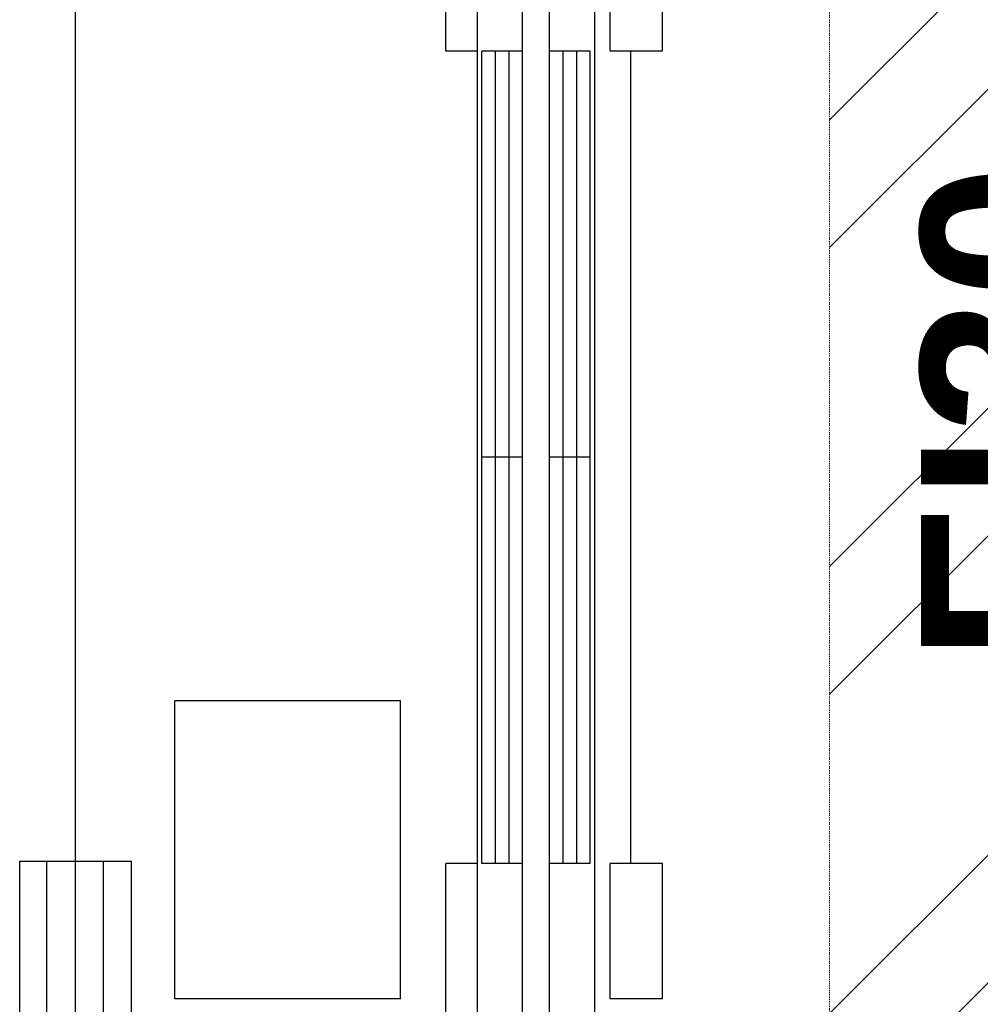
# Model space of a CAD drawing. Header units: millimetres. Extents: x -8838 to 31257, y -6224 to 3754.
# Tile 119 of 205: x 3838 to 3944, y -4903 to -4794. Entities that reach past the tile are written whole.
import ezdxf
from ezdxf.enums import TextEntityAlignment as Align

# ---------------------------------------------------------------- set-up
doc = ezdxf.new("R2010")
doc.units = ezdxf.units.MM
doc.header["$LTSCALE"] = 10
doc.header["$MEASUREMENT"] = 0
for name, pattern in [('rzut 2 pietra$0$ArchiTECH.PC 5. Line Type', [0.0053, 0.003, -0.001, 0.0003, -0.001]), ('rzut 2 pietra$0$ArchiTECH.PC Solid Line Type', [0]), ('SUFIT_2 PIETRO$0$ArchiTECH.PC Solid Line Type', [0])]:
    doc.linetypes.add(name, pattern=pattern)
doc.layers.add('IS_ARCH', color=254, linetype='CONTINUOUS', lineweight=18)
doc.layers.add('SUFIT_2 PIETRO$0$SUFIT NOWY 39', color=254, linetype='CONTINUOUS')
doc.layers.add('SUFIT_2 PIETRO$0$WINDA', color=254, linetype='CONTINUOUS')
doc.styles.add('rzut 2 pietra$0$ArchiTECHStyle2', font='arialbd.ttf', dxfattribs={"height": 0.192})

msp = doc.modelspace()

# ---------------------------------------------------------------- linework, layer by layer
at = {"layer": 'IS_ARCH', "linetype": 'rzut 2 pietra$0$ArchiTECH.PC 5. Line Type'}
msp.add_line((3927.47, -3084.11), (3927.16, -6165.15), dxfattribs=at)
at = {"layer": 'IS_ARCH', "linetype": 'rzut 2 pietra$0$ArchiTECH.PC Solid Line Type'}
for p, q in [((3888.3, -4934.14), (3888.3, -4751.64)), ((3888.3, -4934.14), (3888.3, -4751.64)), ((3888.3, -4934.14), (3888.3, -4751.64)), ((3893.3, -4934.14), (3893.3, -4751.64)), ((3893.3, -4934.14), (3893.3, -4751.64)), ((3893.3, -4934.14), (3893.3, -4751.64)), ((3896.3, -4934.14), (3896.3, -4751.64)), ((3896.3, -4934.14), (3896.3, -4751.64)), ((3896.3, -4934.14), (3896.3, -4751.64)), ((3901.3, -4934.14), (3901.3, -4751.64)), ((3901.3, -4934.14), (3901.3, -4751.64)), ((3901.3, -4934.14), (3901.3, -4751.64)), ((3843.8, -4920.59), (3843.8, -4755.19)), ((3843.8, -4920.59), (3843.8, -4755.19)), ((3843.8, -4920.59), (3843.8, -4755.19)), ((3884.8, -4797.89), (3884.8, -4765.39)), ((3884.8, -4797.89), (3884.8, -4765.39)), ((3884.8, -4797.89), (3884.8, -4765.39)), ((3903, -4797.89), (3903, -4782.89)), ((3903, -4797.89), (3903, -4782.89)), ((3903, -4797.89), (3903, -4782.89)), ((3908.8, -4797.89), (3908.8, -4782.89)), ((3908.8, -4797.89), (3908.8, -4782.89)), ((3908.8, -4797.89), (3908.8, -4782.89)), ((3888.3, -4797.89), (3884.8, -4797.89)), ((3888.3, -4797.89), (3884.8, -4797.89)), ((3888.3, -4797.89), (3884.8, -4797.89)), ((3893.3, -4797.89), (3888.8, -4797.89)), ((3888.8, -4887.89), (3888.8, -4797.89)), ((3893.3, -4797.89), (3888.8, -4797.89)), ((3888.8, -4887.89), (3888.8, -4797.89)), ((3888.8, -4887.89), (3888.8, -4797.89)), ((3893.3, -4797.89), (3888.8, -4797.89)), ((3890.3, -4887.89), (3890.3, -4797.89)), ((3890.3, -4887.89), (3890.3, -4797.89)), ((3890.3, -4887.89), (3890.3, -4797.89)), ((3891.8, -4887.89), (3891.8, -4797.89)), ((3891.8, -4887.89), (3891.8, -4797.89)), ((3891.8, -4887.89), (3891.8, -4797.89)), ((3900.8, -4797.89), (3896.3, -4797.89)), ((3900.8, -4797.89), (3896.3, -4797.89)), ((3900.8, -4797.89), (3896.3, -4797.89)), ((3897.8, -4887.89), (3897.8, -4797.89)), ((3897.8, -4887.89), (3897.8, -4797.89)), ((3897.8, -4887.89), (3897.8, -4797.89)), ((3899.3, -4887.89), (3899.3, -4797.89)), ((3899.3, -4887.89), (3899.3, -4797.89)), ((3899.3, -4887.89), (3899.3, -4797.89)), ((3900.8, -4887.89), (3900.8, -4797.89)), ((3900.8, -4887.89), (3900.8, -4797.89)), ((3900.8, -4887.89), (3900.8, -4797.89)), ((3908.8, -4797.89), (3903, -4797.89)), ((3908.8, -4797.89), (3903, -4797.89)), ((3908.8, -4797.89), (3903, -4797.89)), ((3905.3, -4887.89), (3905.3, -4797.89)), ((3905.3, -4887.89), (3905.3, -4797.89)), ((3905.3, -4887.89), (3905.3, -4797.89)), ((3893.3, -4842.89), (3888.8, -4842.89)), ((3893.3, -4842.89), (3888.8, -4842.89)), ((3893.3, -4842.89), (3888.8, -4842.89)), ((3900.8, -4842.89), (3896.3, -4842.89)), ((3900.8, -4842.89), (3896.3, -4842.89)), ((3900.8, -4842.89), (3896.3, -4842.89)), ((3879.8, -4869.89), (3854.8, -4869.89)), ((3854.8, -4902.89), (3854.8, -4869.89)), ((3879.8, -4869.89), (3854.8, -4869.89)), ((3854.8, -4902.89), (3854.8, -4869.89)), ((3854.8, -4902.89), (3854.8, -4869.89)), ((3879.8, -4869.89), (3854.8, -4869.89)), ((3879.8, -4902.89), (3879.8, -4869.89)), ((3879.8, -4902.89), (3879.8, -4869.89)), ((3879.8, -4902.89), (3879.8, -4869.89)), ((3837.62, -4887.62), (3850, -4887.62)), ((3837.62, -4920.56), (3837.62, -4887.62)), ((3837.62, -4887.62), (3850, -4887.62)), ((3837.62, -4920.56), (3837.62, -4887.62)), ((3837.62, -4920.56), (3837.62, -4887.62)), ((3837.62, -4887.62), (3850, -4887.62)), ((3840.62, -4920.56), (3840.62, -4887.62)), ((3840.62, -4920.56), (3840.62, -4887.62)), ((3840.62, -4920.56), (3840.62, -4887.62)), ((3846.9, -4920.56), (3846.9, -4887.62)), ((3846.9, -4920.56), (3846.9, -4887.62)), ((3846.9, -4920.56), (3846.9, -4887.62)), ((3850, -4920.56), (3850, -4887.62)), ((3850, -4920.56), (3850, -4887.62)), ((3850, -4920.56), (3850, -4887.62)), ((3888.3, -4887.89), (3884.8, -4887.89)), ((3884.8, -4910.39), (3884.8, -4887.89)), ((3888.3, -4887.89), (3884.8, -4887.89)), ((3884.8, -4910.39), (3884.8, -4887.89)), ((3884.8, -4910.39), (3884.8, -4887.89)), ((3888.3, -4887.89), (3884.8, -4887.89)), ((3893.3, -4887.89), (3888.8, -4887.89)), ((3893.3, -4887.89), (3888.8, -4887.89)), ((3893.3, -4887.89), (3888.8, -4887.89)), ((3900.8, -4887.89), (3896.3, -4887.89)), ((3900.8, -4887.89), (3896.3, -4887.89)), ((3900.8, -4887.89), (3896.3, -4887.89)), ((3908.8, -4887.89), (3903, -4887.89)), ((3903, -4902.89), (3903, -4887.89)), ((3908.8, -4887.89), (3903, -4887.89)), ((3903, -4902.89), (3903, -4887.89)), ((3903, -4902.89), (3903, -4887.89)), ((3908.8, -4887.89), (3903, -4887.89)), ((3908.8, -4902.89), (3908.8, -4887.89)), ((3908.8, -4902.89), (3908.8, -4887.89)), ((3908.8, -4902.89), (3908.8, -4887.89)), ((3879.8, -4902.89), (3854.8, -4902.89)), ((3879.8, -4902.89), (3854.8, -4902.89)), ((3879.8, -4902.89), (3854.8, -4902.89)), ((3908.8, -4902.89), (3903, -4902.89)), ((3908.8, -4902.89), (3903, -4902.89)), ((3908.8, -4902.89), (3903, -4902.89))]:
    msp.add_line(p, q, dxfattribs=at)
at = {"layer": 'SUFIT_2 PIETRO$0$SUFIT NOWY 39', "linetype": 'SUFIT_2 PIETRO$0$ArchiTECH.PC Solid Line Type'}
for p, q in [((3927.3, -4805.5), (3949.3, -4783.5)), ((3927.3, -4819.64), (3949.3, -4797.64)), ((3927.3, -4855), (3949.3, -4832.99)), ((3927.3, -4869.14), (3949.3, -4847.13)), ((3927.3, -4904.5), (3949.3, -4882.49)), ((3927.3, -4918.64), (3949.3, -4896.63))]:
    msp.add_line(p, q, dxfattribs=at)
at = {"layer": 'SUFIT_2 PIETRO$0$WINDA', "linetype": 'SUFIT_2 PIETRO$0$ArchiTECH.PC Solid Line Type'}
for p, q in [((3888.3, -4934.14), (3888.3, -4751.64)), ((3888.3, -4934.14), (3888.3, -4751.64)), ((3888.3, -4934.14), (3888.3, -4751.64)), ((3893.3, -4934.14), (3893.3, -4751.64)), ((3893.3, -4934.14), (3893.3, -4751.64)), ((3893.3, -4934.14), (3893.3, -4751.64)), ((3896.3, -4934.14), (3896.3, -4751.64)), ((3896.3, -4934.14), (3896.3, -4751.64)), ((3896.3, -4934.14), (3896.3, -4751.64)), ((3901.3, -4934.14), (3901.3, -4751.64)), ((3901.3, -4934.14), (3901.3, -4751.64)), ((3901.3, -4934.14), (3901.3, -4751.64)), ((3843.8, -4920.59), (3843.8, -4755.19)), ((3843.8, -4920.59), (3843.8, -4755.19)), ((3843.8, -4920.59), (3843.8, -4755.19)), ((3884.8, -4797.89), (3884.8, -4765.39)), ((3884.8, -4797.89), (3884.8, -4765.39)), ((3884.8, -4797.89), (3884.8, -4765.39)), ((3903, -4797.89), (3903, -4782.89)), ((3903, -4797.89), (3903, -4782.89)), ((3903, -4797.89), (3903, -4782.89)), ((3908.8, -4797.89), (3908.8, -4782.89)), ((3908.8, -4797.89), (3908.8, -4782.89)), ((3908.8, -4797.89), (3908.8, -4782.89)), ((3888.3, -4797.89), (3884.8, -4797.89)), ((3888.3, -4797.89), (3884.8, -4797.89)), ((3888.3, -4797.89), (3884.8, -4797.89)), ((3893.3, -4797.89), (3888.8, -4797.89)), ((3888.8, -4887.89), (3888.8, -4797.89)), ((3888.8, -4887.89), (3888.8, -4797.89)), ((3893.3, -4797.89), (3888.8, -4797.89)), ((3888.8, -4887.89), (3888.8, -4797.89)), ((3893.3, -4797.89), (3888.8, -4797.89)), ((3890.3, -4887.89), (3890.3, -4797.89)), ((3890.3, -4887.89), (3890.3, -4797.89)), ((3890.3, -4887.89), (3890.3, -4797.89)), ((3891.8, -4887.89), (3891.8, -4797.89)), ((3891.8, -4887.89), (3891.8, -4797.89)), ((3891.8, -4887.89), (3891.8, -4797.89)), ((3900.8, -4797.89), (3896.3, -4797.89)), ((3900.8, -4797.89), (3896.3, -4797.89)), ((3900.8, -4797.89), (3896.3, -4797.89)), ((3897.8, -4887.89), (3897.8, -4797.89)), ((3897.8, -4887.89), (3897.8, -4797.89)), ((3897.8, -4887.89), (3897.8, -4797.89)), ((3899.3, -4887.89), (3899.3, -4797.89)), ((3899.3, -4887.89), (3899.3, -4797.89)), ((3899.3, -4887.89), (3899.3, -4797.89)), ((3900.8, -4887.89), (3900.8, -4797.89)), ((3900.8, -4887.89), (3900.8, -4797.89)), ((3900.8, -4887.89), (3900.8, -4797.89)), ((3908.8, -4797.89), (3903, -4797.89)), ((3908.8, -4797.89), (3903, -4797.89)), ((3908.8, -4797.89), (3903, -4797.89)), ((3905.3, -4887.89), (3905.3, -4797.89)), ((3905.3, -4887.89), (3905.3, -4797.89)), ((3905.3, -4887.89), (3905.3, -4797.89)), ((3893.3, -4842.89), (3888.8, -4842.89)), ((3893.3, -4842.89), (3888.8, -4842.89)), ((3893.3, -4842.89), (3888.8, -4842.89)), ((3900.8, -4842.89), (3896.3, -4842.89)), ((3900.8, -4842.89), (3896.3, -4842.89)), ((3900.8, -4842.89), (3896.3, -4842.89)), ((3879.8, -4869.89), (3854.8, -4869.89)), ((3854.8, -4902.89), (3854.8, -4869.89)), ((3854.8, -4902.89), (3854.8, -4869.89)), ((3879.8, -4869.89), (3854.8, -4869.89)), ((3854.8, -4902.89), (3854.8, -4869.89)), ((3879.8, -4869.89), (3854.8, -4869.89)), ((3879.8, -4902.89), (3879.8, -4869.89)), ((3879.8, -4902.89), (3879.8, -4869.89)), ((3879.8, -4902.89), (3879.8, -4869.89)), ((3837.62, -4887.62), (3850, -4887.62)), ((3837.62, -4920.56), (3837.62, -4887.62)), ((3837.62, -4920.56), (3837.62, -4887.62)), ((3837.62, -4887.62), (3850, -4887.62)), ((3837.62, -4920.56), (3837.62, -4887.62)), ((3837.62, -4887.62), (3850, -4887.62)), ((3840.62, -4920.56), (3840.62, -4887.62)), ((3840.62, -4920.56), (3840.62, -4887.62)), ((3840.62, -4920.56), (3840.62, -4887.62)), ((3846.9, -4920.56), (3846.9, -4887.62)), ((3846.9, -4920.56), (3846.9, -4887.62)), ((3846.9, -4920.56), (3846.9, -4887.62)), ((3850, -4920.56), (3850, -4887.62)), ((3850, -4920.56), (3850, -4887.62)), ((3850, -4920.56), (3850, -4887.62)), ((3888.3, -4887.89), (3884.8, -4887.89)), ((3884.8, -4910.39), (3884.8, -4887.89)), ((3884.8, -4910.39), (3884.8, -4887.89)), ((3888.3, -4887.89), (3884.8, -4887.89)), ((3884.8, -4910.39), (3884.8, -4887.89)), ((3888.3, -4887.89), (3884.8, -4887.89)), ((3893.3, -4887.89), (3888.8, -4887.89)), ((3893.3, -4887.89), (3888.8, -4887.89)), ((3893.3, -4887.89), (3888.8, -4887.89)), ((3900.8, -4887.89), (3896.3, -4887.89)), ((3900.8, -4887.89), (3896.3, -4887.89)), ((3900.8, -4887.89), (3896.3, -4887.89)), ((3908.8, -4887.89), (3903, -4887.89)), ((3903, -4902.89), (3903, -4887.89)), ((3903, -4902.89), (3903, -4887.89)), ((3908.8, -4887.89), (3903, -4887.89)), ((3903, -4902.89), (3903, -4887.89)), ((3908.8, -4887.89), (3903, -4887.89)), ((3908.8, -4902.89), (3908.8, -4887.89)), ((3908.8, -4902.89), (3908.8, -4887.89)), ((3908.8, -4902.89), (3908.8, -4887.89)), ((3879.8, -4902.89), (3854.8, -4902.89)), ((3879.8, -4902.89), (3854.8, -4902.89)), ((3879.8, -4902.89), (3854.8, -4902.89)), ((3908.8, -4902.89), (3903, -4902.89)), ((3908.8, -4902.89), (3903, -4902.89)), ((3908.8, -4902.89), (3903, -4902.89))]:
    msp.add_line(p, q, dxfattribs=at)

# ---------------------------------------------------------------- texts
at = {"layer": 'IS_ARCH', "style": 'rzut 2 pietra$0$ArchiTECHStyle2'}
msp.add_text('EI30', height=19.2, rotation=90, dxfattribs=at).set_placement((3962.36, -4865.58), align=Align.BOTTOM_LEFT)

doc.saveas('drawing.dxf')
